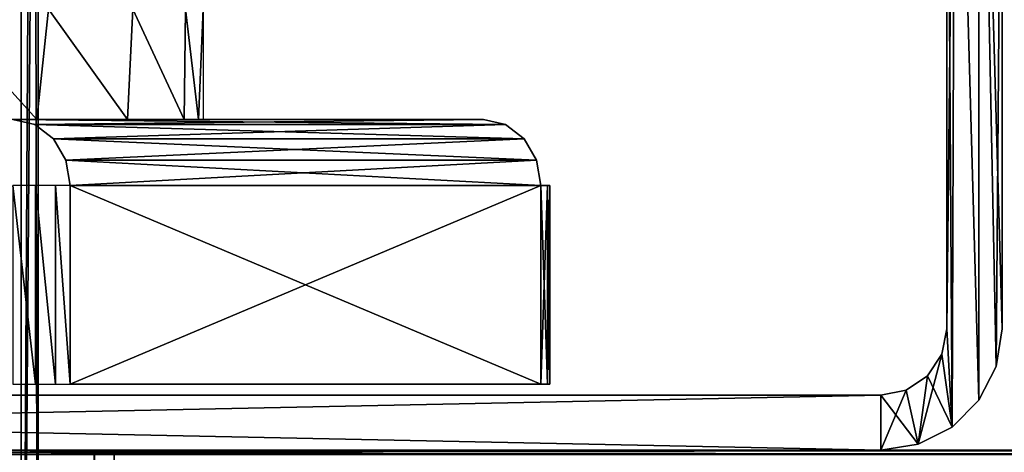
# Model space of a CAD drawing. Header units: millimetres. Extents: x -20 to 20, y 0 to 60.6.
# Tile 11 of 15: x 4.3 to 13.3, y 40 to 43.9. Entities that reach past the tile are written whole.
import ezdxf

# ---------------------------------------------------------------- set-up
doc = ezdxf.new("R2010")
doc.units = ezdxf.units.MM
doc.header["$LTSCALE"] = 81.481481
for name, color, linetype in [('1', 7, 'CONTINUOUS'), ('107', 7, 'CONTINUOUS'), ('108', 7, 'CONTINUOUS'), ('131', 7, 'CONTINUOUS'), ('133', 7, 'CONTINUOUS'), ('134', 7, 'CONTINUOUS'), ('138', 7, 'CONTINUOUS'), ('2', 7, 'CONTINUOUS'), ('26', 7, 'CONTINUOUS'), ('29', 7, 'CONTINUOUS'), ('30', 7, 'CONTINUOUS'), ('31', 7, 'CONTINUOUS'), ('36', 7, 'CONTINUOUS'), ('37', 7, 'CONTINUOUS'), ('47', 7, 'CONTINUOUS'), ('51', 7, 'CONTINUOUS'), ('56', 7, 'CONTINUOUS'), ('57', 7, 'CONTINUOUS'), ('58', 7, 'CONTINUOUS'), ('63', 7, 'CONTINUOUS'), ('64', 7, 'CONTINUOUS'), ('74', 7, 'CONTINUOUS'), ('78', 7, 'CONTINUOUS'), ('86', 7, 'CONTINUOUS'), ('87', 7, 'CONTINUOUS'), ('9', 7, 'CONTINUOUS'), ('90', 7, 'CONTINUOUS')]:
    doc.layers.add(name, color=color, linetype=linetype)

msp = doc.modelspace()

# ---------------------------------------------------------------- linework, layer by layer
at = {"layer": '1', "color": 250, "linetype": 'Continuous', "true_color": 0x1c1c1c}
for points in [[(-19.6913, 39.9619), (-19.5, 40), (19.6913, 39.9619), (-19.6913, 39.9619)], [(-19.5, 40), (19.5, 40), (19.6913, 39.9619), (-19.5, 40)]]:
    msp.add_3dface(points, dxfattribs=at)
at = {"layer": '107', "color": 254, "linetype": 'Continuous', "true_color": 0xcccccc}
for points in [[(3.8968, 53.5, 37.2505), (4.3466, 53.5, 36.1648), (3.8974, 33.5, 37.2494), (3.8968, 53.5, 37.2505)], [(3.8974, 33.5, 37.2494), (4.3466, 53.5, 36.1648), (4.3467, 33.5, 36.1646), (3.8974, 33.5, 37.2494)], [(4.3466, 53.5, 36.1648), (4.5, 53.5, 35), (4.3467, 33.5, 36.1646), (4.3466, 53.5, 36.1648)], [(4.3467, 33.5, 36.1646), (4.5, 53.5, 35), (4.5, 33.5, 35), (4.3467, 33.5, 36.1646)]]:
    msp.add_3dface(points, dxfattribs=at)
at = {"layer": '108', "color": 254, "linetype": 'Continuous', "true_color": 0xcccccc}
for points in [[(4.3463, 53.5, 33.834), (3.8967, 53.5, 32.7493), (3.8968, 33.5, 32.7495), (4.3463, 53.5, 33.834)], [(4.3466, 33.5, 33.8352), (4.3463, 53.5, 33.834), (3.8968, 33.5, 32.7495), (4.3466, 33.5, 33.8352)], [(4.4614, 53.5, 34.4116), (4.3463, 53.5, 33.834), (4.3466, 33.5, 33.8352), (4.4614, 53.5, 34.4116)], [(4.5, 33.5, 35), (4.4614, 53.5, 34.4116), (4.3466, 33.5, 33.8352), (4.5, 33.5, 35)], [(4.5, 33.5, 35), (4.5, 53.5, 35), (4.4614, 53.5, 34.4116), (4.5, 33.5, 35)]]:
    msp.add_3dface(points, dxfattribs=at)
at = {"layer": '131', "color": 254, "linetype": 'Continuous', "true_color": 0xcccccc}
for points in [[(8.7436, 42.9543, 34.8852), (4.2724, 43, 27.6), (8.5448, 43, 35), (8.7436, 42.9543, 34.8852)], [(4.4712, 42.9543, 27.4852), (4.2724, 43, 27.6), (8.7436, 42.9543, 34.8852), (4.4712, 42.9543, 27.4852)], [(4.6398, 42.8243, 27.3879), (4.4712, 42.9543, 27.4852), (8.9122, 42.8243, 34.7879), (4.6398, 42.8243, 27.3879)], [(8.9122, 42.8243, 34.7879), (4.4712, 42.9543, 27.4852), (8.7436, 42.9543, 34.8852), (8.9122, 42.8243, 34.7879)], [(4.7525, 42.6296, 27.3228), (4.6398, 42.8243, 27.3879), (9.0248, 42.6296, 34.7228), (4.7525, 42.6296, 27.3228)], [(9.0248, 42.6296, 34.7228), (4.6398, 42.8243, 27.3879), (8.9122, 42.8243, 34.7879), (9.0248, 42.6296, 34.7228)], [(9.0644, 42.4, 34.7), (4.792, 42.4, 27.3), (4.7525, 42.6296, 27.3228), (9.0644, 42.4, 34.7)], [(9.0644, 42.4, 34.7), (4.7525, 42.6296, 27.3228), (9.0248, 42.6296, 34.7228), (9.0644, 42.4, 34.7)]]:
    msp.add_3dface(points, dxfattribs=at)
at = {"layer": '133', "color": 254, "linetype": 'Continuous', "true_color": 0xcccccc}
for points in [[(4.4712, 42.9543, 42.5148), (8.5448, 43, 35), (4.2724, 43, 42.4), (4.4712, 42.9543, 42.5148)], [(8.7436, 42.9543, 35.1148), (8.5448, 43, 35), (4.4712, 42.9543, 42.5148), (8.7436, 42.9543, 35.1148)], [(4.6398, 42.8243, 42.6121), (8.7436, 42.9543, 35.1148), (4.4712, 42.9543, 42.5148), (4.6398, 42.8243, 42.6121)], [(8.9122, 42.8243, 35.2121), (8.7436, 42.9543, 35.1148), (4.6398, 42.8243, 42.6121), (8.9122, 42.8243, 35.2121)], [(4.7525, 42.6296, 42.6772), (8.9122, 42.8243, 35.2121), (4.6398, 42.8243, 42.6121), (4.7525, 42.6296, 42.6772)], [(9.0248, 42.6296, 35.2772), (8.9122, 42.8243, 35.2121), (4.7525, 42.6296, 42.6772), (9.0248, 42.6296, 35.2772)], [(4.792, 42.4, 42.7), (9.0248, 42.6296, 35.2772), (4.7525, 42.6296, 42.6772), (4.792, 42.4, 42.7)], [(4.792, 42.4, 42.7), (9.0644, 42.4, 35.3), (9.0248, 42.6296, 35.2772), (4.792, 42.4, 42.7)]]:
    msp.add_3dface(points, dxfattribs=at)
at = {"layer": '134', "color": 254, "linetype": 'Continuous', "true_color": 0xcccccc}
for points in [[(9.0644, 42.4, 35.3), (9.0644, 40.6, 35.3), (9.1243, 40.6, 35.1553), (9.0644, 42.4, 35.3)], [(9.0644, 42.4, 35.3), (9.1243, 40.6, 35.1553), (9.1243, 42.4, 35.1553), (9.0644, 42.4, 35.3)], [(9.0644, 40.6, 34.7), (9.0644, 42.4, 34.7), (9.1243, 42.4, 34.8447), (9.0644, 40.6, 34.7)], [(9.0644, 40.6, 34.7), (9.1243, 42.4, 34.8447), (9.1243, 40.6, 34.8447), (9.0644, 40.6, 34.7)], [(9.1243, 40.6, 35.1553), (9.1448, 40.6, 35), (9.1243, 42.4, 35.1553), (9.1243, 40.6, 35.1553)], [(9.1448, 40.6, 35), (9.1448, 42.4, 35), (9.1243, 42.4, 35.1553), (9.1448, 40.6, 35)], [(9.1243, 40.6, 34.8447), (9.1448, 42.4, 35), (9.1448, 40.6, 35), (9.1243, 40.6, 34.8447)], [(9.1243, 42.4, 34.8447), (9.1448, 42.4, 35), (9.1243, 40.6, 34.8447), (9.1243, 42.4, 34.8447)]]:
    msp.add_3dface(points, dxfattribs=at)
at = {"layer": '138', "color": 254, "linetype": 'Continuous', "true_color": 0xcccccc}
for points in [[(4.2724, 42.4, 43), (4.2724, 40.6, 43), (4.4776, 40.6, 42.9638), (4.2724, 42.4, 43)], [(4.4776, 42.4, 42.9638), (4.2724, 42.4, 43), (4.4776, 40.6, 42.9638), (4.4776, 42.4, 42.9638)], [(4.6581, 40.6, 42.8596), (4.4776, 42.4, 42.9638), (4.4776, 40.6, 42.9638), (4.6581, 40.6, 42.8596)], [(4.6581, 42.4, 42.8596), (4.4776, 42.4, 42.9638), (4.6581, 40.6, 42.8596), (4.6581, 42.4, 42.8596)], [(4.792, 40.6, 42.7), (4.6581, 42.4, 42.8596), (4.6581, 40.6, 42.8596), (4.792, 40.6, 42.7)], [(4.792, 40.6, 42.7), (4.792, 42.4, 42.7), (4.6581, 42.4, 42.8596), (4.792, 40.6, 42.7)]]:
    msp.add_3dface(points, dxfattribs=at)
at = {"layer": '2', "color": 250, "linetype": 'Continuous', "true_color": 0x1c1c1c}
for points in [[(-19.5, 40, 1018), (-19.6913, 39.9619, 1018), (19.5, 40, 1018), (-19.5, 40, 1018)], [(19.5, 40, 1018), (-19.6913, 39.9619, 1018), (19.6913, 39.9619, 1018), (19.5, 40, 1018)]]:
    msp.add_3dface(points, dxfattribs=at)
at = {"layer": '26', "color": 250, "linetype": 'Continuous', "true_color": 0x1c1c1c}
for points in [[(4.4947, 40, 37.595), (4.4947, 29.5, 37.595), (3.6699, 29.5, 38.6699), (4.4947, 40, 37.595)], [(3.6699, 40, 38.6699), (4.4947, 40, 37.595), (3.6699, 29.5, 38.6699), (3.6699, 40, 38.6699)], [(5.0132, 40, 36.3433), (5.0132, 29.5, 36.3433), (4.4947, 29.5, 37.595), (5.0132, 40, 36.3433)], [(4.4947, 40, 37.595), (5.0132, 40, 36.3433), (4.4947, 29.5, 37.595), (4.4947, 40, 37.595)], [(5.19, 40, 35), (5.19, 29.5, 35), (5.0132, 29.5, 36.3433), (5.19, 40, 35)], [(5.0132, 40, 36.3433), (5.19, 40, 35), (5.0132, 29.5, 36.3433), (5.0132, 40, 36.3433)]]:
    msp.add_3dface(points, dxfattribs=at)
at = {"layer": '29', "color": 7, "linetype": 'Continuous', "true_color": 0xf5f5f5}
for points in [[(12.8254, 48.0752, 938), (13.0412, 48.4206, 938), (13.0399, 40.4535, 938), (12.8254, 48.0752, 938)], [(13.0399, 40.4535, 938), (13.0412, 48.4206, 938), (13.1962, 40.7601, 938), (13.0399, 40.4535, 938)], [(13.1962, 40.7601, 938), (13.0412, 48.4206, 938), (13.25, 47.6751, 938), (13.1962, 40.7601, 938)], [(12.75, 41.1, 938), (12.8254, 48.0752, 938), (12.7965, 40.2101, 938), (12.75, 41.1, 938)], [(12.75, 47.6751, 938), (12.8254, 48.0752, 938), (12.75, 41.1, 938), (12.75, 47.6751, 938)], [(12.7965, 40.2101, 938), (12.8254, 48.0752, 938), (13.0399, 40.4535, 938), (12.7965, 40.2101, 938)], [(13.25, 41.1, 938), (13.1962, 40.7601, 938), (13.25, 47.6751, 938), (13.25, 41.1, 938)], [(12.7043, 40.8704, 938), (12.75, 41.1, 938), (12.7965, 40.2101, 938), (12.7043, 40.8704, 938)], [(12.4899, 40.0538, 938), (12.7043, 40.8704, 938), (12.7965, 40.2101, 938), (12.4899, 40.0538, 938)], [(12.5743, 40.6757, 938), (12.7043, 40.8704, 938), (12.4899, 40.0538, 938), (12.5743, 40.6757, 938)], [(12.3796, 40.5457, 938), (12.5743, 40.6757, 938), (12.4899, 40.0538, 938), (12.3796, 40.5457, 938)], [(-12.15, 40, 938), (12.15, 40.5, 938), (12.15, 40, 938), (-12.15, 40, 938)], [(-12.15, 40.5, 938), (12.15, 40.5, 938), (-12.15, 40, 938), (-12.15, 40.5, 938)], [(12.15, 40, 938), (12.3796, 40.5457, 938), (12.4899, 40.0538, 938), (12.15, 40, 938)], [(12.15, 40.5, 938), (12.3796, 40.5457, 938), (12.15, 40, 938), (12.15, 40.5, 938)]]:
    msp.add_3dface(points, dxfattribs=at)
at = {"layer": '30', "color": 7, "linetype": 'Continuous', "true_color": 0xf5f5f5}
for points in [[(13.0412, 48.4206, 968), (12.8254, 48.0752, 968), (13.0399, 40.4535, 968), (13.0412, 48.4206, 968)], [(13.1962, 40.7601, 968), (13.0412, 48.4206, 968), (13.0399, 40.4535, 968), (13.1962, 40.7601, 968)], [(13.25, 41.1, 968), (13.0412, 48.4206, 968), (13.1962, 40.7601, 968), (13.25, 41.1, 968)], [(13.25, 47.6751, 968), (13.0412, 48.4206, 968), (13.25, 41.1, 968), (13.25, 47.6751, 968)], [(12.8254, 48.0752, 968), (12.75, 47.6751, 968), (12.7965, 40.2101, 968), (12.8254, 48.0752, 968)], [(13.0399, 40.4535, 968), (12.8254, 48.0752, 968), (12.7965, 40.2101, 968), (13.0399, 40.4535, 968)], [(12.75, 47.6751, 968), (12.75, 41.1, 968), (12.7965, 40.2101, 968), (12.75, 47.6751, 968)], [(12.75, 41.1, 968), (12.7043, 40.8704, 968), (12.7965, 40.2101, 968), (12.75, 41.1, 968)], [(12.7043, 40.8704, 968), (12.5743, 40.6757, 968), (12.7965, 40.2101, 968), (12.7043, 40.8704, 968)], [(12.5743, 40.6757, 968), (12.3796, 40.5457, 968), (12.4899, 40.0538, 968), (12.5743, 40.6757, 968)], [(12.7965, 40.2101, 968), (12.5743, 40.6757, 968), (12.4899, 40.0538, 968), (12.7965, 40.2101, 968)], [(12.15, 40.5, 968), (-12.15, 40.5, 968), (12.15, 40, 968), (12.15, 40.5, 968)], [(12.15, 40, 968), (-12.15, 40.5, 968), (-12.15, 40, 968), (12.15, 40, 968)], [(12.3796, 40.5457, 968), (12.15, 40.5, 968), (12.4899, 40.0538, 968), (12.3796, 40.5457, 968)], [(12.4899, 40.0538, 968), (12.15, 40.5, 968), (12.15, 40, 968), (12.4899, 40.0538, 968)]]:
    msp.add_3dface(points, dxfattribs=at)
at = {"layer": '31', "color": 7, "linetype": 'Continuous', "true_color": 0xf5f5f5}
for points in [[(13.25, 41.1, 938), (13.25, 47.6751, 968), (13.25, 41.1, 968), (13.25, 41.1, 938)], [(13.25, 41.1, 938), (13.25, 47.6751, 938), (13.25, 47.6751, 968), (13.25, 41.1, 938)]]:
    msp.add_3dface(points, dxfattribs=at)
at = {"layer": '36', "color": 7, "linetype": 'Continuous', "true_color": 0xf5f5f5}
for points in [[(12.75, 47.6751, 938), (12.75, 41.1, 938), (12.75, 41.1, 968), (12.75, 47.6751, 938)], [(12.75, 47.6751, 938), (12.75, 41.1, 968), (12.75, 47.6751, 968), (12.75, 47.6751, 938)]]:
    msp.add_3dface(points, dxfattribs=at)
at = {"layer": '37', "color": 7, "linetype": 'Continuous', "true_color": 0xf5f5f5}
for points in [[(-12.15, 40.5, 968), (12.15, 40.5, 968), (0.625, 40.5, 959.8325), (-12.15, 40.5, 968)], [(12.15, 40.5, 938), (-12.15, 40.5, 938), (-0.625, 40.5, 946.1675), (12.15, 40.5, 938)], [(-0.2171, 40.5, 946.019), (12.15, 40.5, 938), (-0.625, 40.5, 946.1675), (-0.2171, 40.5, 946.019)], [(0.2171, 40.5, 946.019), (12.15, 40.5, 938), (-0.2171, 40.5, 946.019), (0.2171, 40.5, 946.019)], [(0.625, 40.5, 946.1675), (12.15, 40.5, 938), (0.2171, 40.5, 946.019), (0.625, 40.5, 946.1675)], [(0.9576, 40.5, 946.4465), (12.15, 40.5, 938), (0.625, 40.5, 946.1675), (0.9576, 40.5, 946.4465)], [(0.625, 40.5, 959.8325), (9.125, 40.5, 954.0825), (0.9576, 40.5, 959.5535), (0.625, 40.5, 959.8325)], [(12.15, 40.5, 968), (9.125, 40.5, 954.0825), (0.625, 40.5, 959.8325), (12.15, 40.5, 968)], [(1.1746, 40.5, 946.8225), (12.15, 40.5, 938), (0.9576, 40.5, 946.4465), (1.1746, 40.5, 946.8225)], [(0.9576, 40.5, 959.5535), (9.125, 40.5, 954.0825), (1.1746, 40.5, 959.1775), (0.9576, 40.5, 959.5535)], [(1.25, 40.5, 947.25), (12.15, 40.5, 938), (1.1746, 40.5, 946.8225), (1.25, 40.5, 947.25)], [(9.125, 40.5, 954.0825), (1.25, 40.5, 958.75), (1.1746, 40.5, 959.1775), (9.125, 40.5, 954.0825)], [(7.875, 40.5, 951.9175), (8.2829, 40.5, 951.769), (1.25, 40.5, 947.25), (7.875, 40.5, 951.9175)], [(8.2829, 40.5, 951.769), (12.15, 40.5, 938), (1.25, 40.5, 947.25), (8.2829, 40.5, 951.769)], [(8.2829, 40.5, 954.231), (7.875, 40.5, 954.0825), (1.25, 40.5, 958.75), (8.2829, 40.5, 954.231)], [(8.7171, 40.5, 954.231), (8.2829, 40.5, 954.231), (1.25, 40.5, 958.75), (8.7171, 40.5, 954.231)], [(9.125, 40.5, 954.0825), (8.7171, 40.5, 954.231), (1.25, 40.5, 958.75), (9.125, 40.5, 954.0825)], [(7.5424, 40.5, 952.1965), (7.875, 40.5, 951.9175), (1.25, 40.5, 947.25), (7.5424, 40.5, 952.1965)], [(7.3254, 40.5, 952.5725), (7.5424, 40.5, 952.1965), (1.25, 40.5, 958.75), (7.3254, 40.5, 952.5725)], [(1.25, 40.5, 958.75), (7.5424, 40.5, 952.1965), (1.25, 40.5, 947.25), (1.25, 40.5, 958.75)], [(7.25, 40.5, 953), (7.3254, 40.5, 952.5725), (1.25, 40.5, 958.75), (7.25, 40.5, 953)], [(7.3254, 40.5, 953.4275), (7.25, 40.5, 953), (1.25, 40.5, 958.75), (7.3254, 40.5, 953.4275)], [(7.5424, 40.5, 953.8035), (7.3254, 40.5, 953.4275), (1.25, 40.5, 958.75), (7.5424, 40.5, 953.8035)], [(7.875, 40.5, 954.0825), (7.5424, 40.5, 953.8035), (1.25, 40.5, 958.75), (7.875, 40.5, 954.0825)], [(8.7171, 40.5, 951.769), (12.15, 40.5, 938), (8.2829, 40.5, 951.769), (8.7171, 40.5, 951.769)], [(9.125, 40.5, 951.9175), (12.15, 40.5, 938), (8.7171, 40.5, 951.769), (9.125, 40.5, 951.9175)], [(9.4576, 40.5, 952.1965), (12.15, 40.5, 938), (9.125, 40.5, 951.9175), (9.4576, 40.5, 952.1965)], [(9.125, 40.5, 954.0825), (12.15, 40.5, 968), (9.4576, 40.5, 953.8035), (9.125, 40.5, 954.0825)], [(9.6746, 40.5, 952.5725), (12.15, 40.5, 938), (9.4576, 40.5, 952.1965), (9.6746, 40.5, 952.5725)], [(9.4576, 40.5, 953.8035), (12.15, 40.5, 968), (9.6746, 40.5, 953.4275), (9.4576, 40.5, 953.8035)], [(9.75, 40.5, 953), (12.15, 40.5, 938), (9.6746, 40.5, 952.5725), (9.75, 40.5, 953)], [(12.15, 40.5, 968), (9.75, 40.5, 953), (9.6746, 40.5, 953.4275), (12.15, 40.5, 968)], [(12.15, 40.5, 968), (12.15, 40.5, 938), (9.75, 40.5, 953), (12.15, 40.5, 968)]]:
    msp.add_3dface(points, dxfattribs=at)
at = {"layer": '47', "color": 7, "linetype": 'Continuous', "true_color": 0xf5f5f5}
for points in [[(13.1962, 40.7601, 938), (13.25, 41.1, 938), (13.1962, 40.7601, 968), (13.1962, 40.7601, 938)], [(13.25, 41.1, 938), (13.25, 41.1, 968), (13.1962, 40.7601, 968), (13.25, 41.1, 938)], [(13.0399, 40.4535, 938), (13.1962, 40.7601, 938), (13.0399, 40.4535, 968), (13.0399, 40.4535, 938)], [(13.1962, 40.7601, 938), (13.1962, 40.7601, 968), (13.0399, 40.4535, 968), (13.1962, 40.7601, 938)], [(12.7965, 40.2101, 938), (13.0399, 40.4535, 938), (12.7965, 40.2101, 968), (12.7965, 40.2101, 938)], [(13.0399, 40.4535, 938), (13.0399, 40.4535, 968), (12.7965, 40.2101, 968), (13.0399, 40.4535, 938)], [(12.7965, 40.2101, 938), (12.7965, 40.2101, 968), (12.4899, 40.0538, 968), (12.7965, 40.2101, 938)], [(12.4899, 40.0538, 938), (12.7965, 40.2101, 938), (12.4899, 40.0538, 968), (12.4899, 40.0538, 938)], [(12.4899, 40.0538, 938), (12.4899, 40.0538, 968), (12.15, 40, 968), (12.4899, 40.0538, 938)], [(12.15, 40, 938), (12.4899, 40.0538, 938), (12.15, 40, 968), (12.15, 40, 938)]]:
    msp.add_3dface(points, dxfattribs=at)
at = {"layer": '51', "color": 7, "linetype": 'Continuous', "true_color": 0xf5f5f5}
for points in [[(12.75, 41.1, 938), (12.7043, 40.8704, 938), (12.75, 41.1, 968), (12.75, 41.1, 938)], [(12.7043, 40.8704, 938), (12.7043, 40.8704, 968), (12.75, 41.1, 968), (12.7043, 40.8704, 938)], [(12.5743, 40.6757, 938), (12.5743, 40.6757, 968), (12.7043, 40.8704, 968), (12.5743, 40.6757, 938)], [(12.7043, 40.8704, 938), (12.5743, 40.6757, 938), (12.7043, 40.8704, 968), (12.7043, 40.8704, 938)], [(12.3796, 40.5457, 938), (12.3796, 40.5457, 968), (12.5743, 40.6757, 968), (12.3796, 40.5457, 938)], [(12.5743, 40.6757, 938), (12.3796, 40.5457, 938), (12.5743, 40.6757, 968), (12.5743, 40.6757, 938)], [(12.3796, 40.5457, 938), (12.15, 40.5, 938), (12.3796, 40.5457, 968), (12.3796, 40.5457, 938)], [(12.15, 40.5, 938), (12.15, 40.5, 968), (12.3796, 40.5457, 968), (12.15, 40.5, 938)]]:
    msp.add_3dface(points, dxfattribs=at)
at = {"layer": '56', "color": 7, "linetype": 'Continuous', "true_color": 0xf5f5f5}
for points in [[(12.8254, 48.0752, 50), (13.0412, 48.4206, 50), (13.0399, 40.4535, 50), (12.8254, 48.0752, 50)], [(13.0399, 40.4535, 50), (13.0412, 48.4206, 50), (13.1962, 40.7601, 50), (13.0399, 40.4535, 50)], [(13.1962, 40.7601, 50), (13.0412, 48.4206, 50), (13.25, 47.6751, 50), (13.1962, 40.7601, 50)], [(12.75, 41.1, 50), (12.8254, 48.0752, 50), (12.7965, 40.2101, 50), (12.75, 41.1, 50)], [(12.75, 47.6751, 50), (12.8254, 48.0752, 50), (12.75, 41.1, 50), (12.75, 47.6751, 50)], [(12.7965, 40.2101, 50), (12.8254, 48.0752, 50), (13.0399, 40.4535, 50), (12.7965, 40.2101, 50)], [(13.25, 41.1, 50), (13.1962, 40.7601, 50), (13.25, 47.6751, 50), (13.25, 41.1, 50)], [(12.7043, 40.8704, 50), (12.75, 41.1, 50), (12.7965, 40.2101, 50), (12.7043, 40.8704, 50)], [(12.4899, 40.0538, 50), (12.7043, 40.8704, 50), (12.7965, 40.2101, 50), (12.4899, 40.0538, 50)], [(12.5743, 40.6757, 50), (12.7043, 40.8704, 50), (12.4899, 40.0538, 50), (12.5743, 40.6757, 50)], [(12.3796, 40.5457, 50), (12.5743, 40.6757, 50), (12.4899, 40.0538, 50), (12.3796, 40.5457, 50)], [(-12.15, 40, 50), (12.15, 40.5, 50), (12.15, 40, 50), (-12.15, 40, 50)], [(-12.15, 40.5, 50), (12.15, 40.5, 50), (-12.15, 40, 50), (-12.15, 40.5, 50)], [(12.15, 40, 50), (12.3796, 40.5457, 50), (12.4899, 40.0538, 50), (12.15, 40, 50)], [(12.15, 40.5, 50), (12.3796, 40.5457, 50), (12.15, 40, 50), (12.15, 40.5, 50)]]:
    msp.add_3dface(points, dxfattribs=at)
at = {"layer": '57', "color": 7, "linetype": 'Continuous', "true_color": 0xf5f5f5}
for points in [[(13.0412, 48.4206, 80), (12.8254, 48.0752, 80), (13.0399, 40.4535, 80), (13.0412, 48.4206, 80)], [(13.1962, 40.7601, 80), (13.0412, 48.4206, 80), (13.0399, 40.4535, 80), (13.1962, 40.7601, 80)], [(13.25, 47.6751, 80), (13.0412, 48.4206, 80), (13.25, 41.1, 80), (13.25, 47.6751, 80)], [(13.25, 41.1, 80), (13.0412, 48.4206, 80), (13.1962, 40.7601, 80), (13.25, 41.1, 80)], [(12.8254, 48.0752, 80), (12.75, 47.6751, 80), (12.7965, 40.2101, 80), (12.8254, 48.0752, 80)], [(13.0399, 40.4535, 80), (12.8254, 48.0752, 80), (12.7965, 40.2101, 80), (13.0399, 40.4535, 80)], [(12.75, 47.6751, 80), (12.75, 41.1, 80), (12.7965, 40.2101, 80), (12.75, 47.6751, 80)], [(12.75, 41.1, 80), (12.7043, 40.8704, 80), (12.7965, 40.2101, 80), (12.75, 41.1, 80)], [(12.7043, 40.8704, 80), (12.5743, 40.6757, 80), (12.7965, 40.2101, 80), (12.7043, 40.8704, 80)], [(12.5743, 40.6757, 80), (12.3796, 40.5457, 80), (12.4899, 40.0538, 80), (12.5743, 40.6757, 80)], [(12.7965, 40.2101, 80), (12.5743, 40.6757, 80), (12.4899, 40.0538, 80), (12.7965, 40.2101, 80)], [(12.15, 40.5, 80), (-12.15, 40.5, 80), (12.15, 40, 80), (12.15, 40.5, 80)], [(12.15, 40, 80), (-12.15, 40.5, 80), (-12.15, 40, 80), (12.15, 40, 80)], [(12.3796, 40.5457, 80), (12.15, 40.5, 80), (12.4899, 40.0538, 80), (12.3796, 40.5457, 80)], [(12.4899, 40.0538, 80), (12.15, 40.5, 80), (12.15, 40, 80), (12.4899, 40.0538, 80)]]:
    msp.add_3dface(points, dxfattribs=at)
at = {"layer": '58', "color": 7, "linetype": 'Continuous', "true_color": 0xf5f5f5}
for points in [[(13.25, 41.1, 50), (13.25, 47.6751, 50), (13.25, 47.6751, 80), (13.25, 41.1, 50)], [(13.25, 41.1, 50), (13.25, 47.6751, 80), (13.25, 41.1, 80), (13.25, 41.1, 50)]]:
    msp.add_3dface(points, dxfattribs=at)
at = {"layer": '63', "color": 7, "linetype": 'Continuous', "true_color": 0xf5f5f5}
for points in [[(12.75, 47.6751, 50), (12.75, 41.1, 80), (12.75, 47.6751, 80), (12.75, 47.6751, 50)], [(12.75, 47.6751, 50), (12.75, 41.1, 50), (12.75, 41.1, 80), (12.75, 47.6751, 50)]]:
    msp.add_3dface(points, dxfattribs=at)
at = {"layer": '64', "color": 7, "linetype": 'Continuous', "true_color": 0xf5f5f5}
for points in [[(-12.15, 40.5, 80), (12.15, 40.5, 80), (0.625, 40.5, 71.8325), (-12.15, 40.5, 80)], [(12.15, 40.5, 50), (-12.15, 40.5, 50), (-0.625, 40.5, 58.1675), (12.15, 40.5, 50)], [(-0.2171, 40.5, 58.019), (12.15, 40.5, 50), (-0.625, 40.5, 58.1675), (-0.2171, 40.5, 58.019)], [(0.2171, 40.5, 58.019), (12.15, 40.5, 50), (-0.2171, 40.5, 58.019), (0.2171, 40.5, 58.019)], [(0.625, 40.5, 58.1675), (12.15, 40.5, 50), (0.2171, 40.5, 58.019), (0.625, 40.5, 58.1675)], [(0.9576, 40.5, 58.4465), (12.15, 40.5, 50), (0.625, 40.5, 58.1675), (0.9576, 40.5, 58.4465)], [(12.15, 40.5, 80), (9.125, 40.5, 66.0825), (0.625, 40.5, 71.8325), (12.15, 40.5, 80)], [(0.625, 40.5, 71.8325), (9.125, 40.5, 66.0825), (0.9576, 40.5, 71.5535), (0.625, 40.5, 71.8325)], [(1.1746, 40.5, 58.8225), (12.15, 40.5, 50), (0.9576, 40.5, 58.4465), (1.1746, 40.5, 58.8225)], [(0.9576, 40.5, 71.5535), (9.125, 40.5, 66.0825), (1.1746, 40.5, 71.1775), (0.9576, 40.5, 71.5535)], [(1.25, 40.5, 59.25), (12.15, 40.5, 50), (1.1746, 40.5, 58.8225), (1.25, 40.5, 59.25)], [(9.125, 40.5, 66.0825), (1.25, 40.5, 70.75), (1.1746, 40.5, 71.1775), (9.125, 40.5, 66.0825)], [(8.2829, 40.5, 63.769), (12.15, 40.5, 50), (1.25, 40.5, 59.25), (8.2829, 40.5, 63.769)], [(1.25, 40.5, 70.75), (7.5424, 40.5, 64.1965), (1.25, 40.5, 59.25), (1.25, 40.5, 70.75)], [(7.3254, 40.5, 64.5725), (7.5424, 40.5, 64.1965), (1.25, 40.5, 70.75), (7.3254, 40.5, 64.5725)], [(7.5424, 40.5, 64.1965), (7.875, 40.5, 63.9175), (1.25, 40.5, 59.25), (7.5424, 40.5, 64.1965)], [(7.875, 40.5, 63.9175), (8.2829, 40.5, 63.769), (1.25, 40.5, 59.25), (7.875, 40.5, 63.9175)], [(9.125, 40.5, 66.0825), (8.7171, 40.5, 66.231), (1.25, 40.5, 70.75), (9.125, 40.5, 66.0825)], [(8.7171, 40.5, 66.231), (8.2829, 40.5, 66.231), (1.25, 40.5, 70.75), (8.7171, 40.5, 66.231)], [(8.2829, 40.5, 66.231), (7.875, 40.5, 66.0825), (1.25, 40.5, 70.75), (8.2829, 40.5, 66.231)], [(7.25, 40.5, 65), (7.3254, 40.5, 64.5725), (1.25, 40.5, 70.75), (7.25, 40.5, 65)], [(7.875, 40.5, 66.0825), (7.5424, 40.5, 65.8035), (1.25, 40.5, 70.75), (7.875, 40.5, 66.0825)], [(7.3254, 40.5, 65.4275), (7.25, 40.5, 65), (1.25, 40.5, 70.75), (7.3254, 40.5, 65.4275)], [(7.5424, 40.5, 65.8035), (7.3254, 40.5, 65.4275), (1.25, 40.5, 70.75), (7.5424, 40.5, 65.8035)], [(8.7171, 40.5, 63.769), (12.15, 40.5, 50), (8.2829, 40.5, 63.769), (8.7171, 40.5, 63.769)], [(9.125, 40.5, 63.9175), (12.15, 40.5, 50), (8.7171, 40.5, 63.769), (9.125, 40.5, 63.9175)], [(9.125, 40.5, 66.0825), (12.15, 40.5, 80), (9.4576, 40.5, 65.8035), (9.125, 40.5, 66.0825)], [(9.4576, 40.5, 64.1965), (12.15, 40.5, 50), (9.125, 40.5, 63.9175), (9.4576, 40.5, 64.1965)], [(9.4576, 40.5, 65.8035), (12.15, 40.5, 80), (9.6746, 40.5, 65.4275), (9.4576, 40.5, 65.8035)], [(9.6746, 40.5, 64.5725), (12.15, 40.5, 50), (9.4576, 40.5, 64.1965), (9.6746, 40.5, 64.5725)], [(9.75, 40.5, 65), (12.15, 40.5, 50), (9.6746, 40.5, 64.5725), (9.75, 40.5, 65)], [(12.15, 40.5, 80), (9.75, 40.5, 65), (9.6746, 40.5, 65.4275), (12.15, 40.5, 80)], [(12.15, 40.5, 80), (12.15, 40.5, 50), (9.75, 40.5, 65), (12.15, 40.5, 80)]]:
    msp.add_3dface(points, dxfattribs=at)
at = {"layer": '74', "color": 7, "linetype": 'Continuous', "true_color": 0xf5f5f5}
for points in [[(13.1962, 40.7601, 50), (13.25, 41.1, 50), (13.1962, 40.7601, 80), (13.1962, 40.7601, 50)], [(13.25, 41.1, 50), (13.25, 41.1, 80), (13.1962, 40.7601, 80), (13.25, 41.1, 50)], [(13.0399, 40.4535, 50), (13.1962, 40.7601, 50), (13.0399, 40.4535, 80), (13.0399, 40.4535, 50)], [(13.1962, 40.7601, 50), (13.1962, 40.7601, 80), (13.0399, 40.4535, 80), (13.1962, 40.7601, 50)], [(12.7965, 40.2101, 50), (13.0399, 40.4535, 50), (12.7965, 40.2101, 80), (12.7965, 40.2101, 50)], [(13.0399, 40.4535, 50), (13.0399, 40.4535, 80), (12.7965, 40.2101, 80), (13.0399, 40.4535, 50)], [(12.4899, 40.0538, 50), (12.7965, 40.2101, 50), (12.4899, 40.0538, 80), (12.4899, 40.0538, 50)], [(12.7965, 40.2101, 50), (12.7965, 40.2101, 80), (12.4899, 40.0538, 80), (12.7965, 40.2101, 50)], [(12.15, 40, 50), (12.4899, 40.0538, 50), (12.15, 40, 80), (12.15, 40, 50)], [(12.4899, 40.0538, 50), (12.4899, 40.0538, 80), (12.15, 40, 80), (12.4899, 40.0538, 50)]]:
    msp.add_3dface(points, dxfattribs=at)
at = {"layer": '78', "color": 7, "linetype": 'Continuous', "true_color": 0xf5f5f5}
for points in [[(12.7043, 40.8704, 50), (12.7043, 40.8704, 80), (12.75, 41.1, 80), (12.7043, 40.8704, 50)], [(12.75, 41.1, 50), (12.7043, 40.8704, 50), (12.75, 41.1, 80), (12.75, 41.1, 50)], [(12.5743, 40.6757, 50), (12.5743, 40.6757, 80), (12.7043, 40.8704, 80), (12.5743, 40.6757, 50)], [(12.7043, 40.8704, 50), (12.5743, 40.6757, 50), (12.7043, 40.8704, 80), (12.7043, 40.8704, 50)], [(12.5743, 40.6757, 50), (12.3796, 40.5457, 50), (12.5743, 40.6757, 80), (12.5743, 40.6757, 50)], [(12.3796, 40.5457, 50), (12.3796, 40.5457, 80), (12.5743, 40.6757, 80), (12.3796, 40.5457, 50)], [(12.3796, 40.5457, 50), (12.15, 40.5, 50), (12.3796, 40.5457, 80), (12.3796, 40.5457, 50)], [(12.15, 40.5, 50), (12.15, 40.5, 80), (12.3796, 40.5457, 80), (12.15, 40.5, 50)]]:
    msp.add_3dface(points, dxfattribs=at)
at = {"layer": '86', "color": 254, "linetype": 'Continuous', "true_color": 0xcccccc}
for points in [[(9.0644, 42.4, 35.3), (4.792, 42.4, 42.7), (9.0644, 40.6, 35.3), (9.0644, 42.4, 35.3)], [(9.0644, 40.6, 35.3), (4.792, 42.4, 42.7), (4.792, 40.6, 42.7), (9.0644, 40.6, 35.3)]]:
    msp.add_3dface(points, dxfattribs=at)
at = {"layer": '87', "color": 254, "linetype": 'Continuous', "true_color": 0xcccccc}
for points in [[(9.0644, 42.4, 34.7), (9.0644, 40.6, 34.7), (4.792, 40.6, 27.3), (9.0644, 42.4, 34.7)], [(4.792, 42.4, 27.3), (9.0644, 42.4, 34.7), (4.792, 40.6, 27.3), (4.792, 42.4, 27.3)]]:
    msp.add_3dface(points, dxfattribs=at)
at = {"layer": '9', "color": 250, "linetype": 'Continuous', "true_color": 0x1c1c1c}
for points in [[(-8.5, 40, 65.95), (-19.5, 40, 1018), (8.5, 40, 65.95), (-8.5, 40, 65.95)], [(9.1717, 40, 953.6718), (-19.5, 40, 1018), (9.3777, 40, 953.3635), (9.1717, 40, 953.6718)], [(8.8636, 40, 953.8777), (-19.5, 40, 1018), (9.1717, 40, 953.6718), (8.8636, 40, 953.8777)], [(8.5, 40, 953.95), (-19.5, 40, 1018), (8.8636, 40, 953.8777), (8.5, 40, 953.95)], [(-8.5, 40, 953.95), (-19.5, 40, 1018), (8.5, 40, 953.95), (-8.5, 40, 953.95)], [(-19.5, 40, 1018), (-9.45, 40, 953), (8.5, 40, 65.95), (-19.5, 40, 1018)], [(-19.5, 40, 1018), (19.5, 40, 1018), (9.3777, 40, 953.3635), (-19.5, 40, 1018)], [(19.5, 40), (-19.5, 40), (-4.4947, 40, 32.405), (19.5, 40)], [(-9.45, 40, 953), (-9.3777, 40, 952.6365), (8.5, 40, 65.95), (-9.45, 40, 953)], [(-9.3777, 40, 952.6365), (-9.1717, 40, 952.3282), (8.5, 40, 65.95), (-9.3777, 40, 952.6365)], [(-9.1717, 40, 952.3282), (-8.8636, 40, 952.1223), (8.5, 40, 65.95), (-9.1717, 40, 952.3282)], [(-8.8636, 40, 952.1223), (-8.5, 40, 952.05), (8.5, 40, 65.95), (-8.8636, 40, 952.1223)], [(4.4947, 40, 37.595), (3.6699, 40, 38.6699), (-8.5, 40, 64.05), (4.4947, 40, 37.595)], [(8.1364, 40, 65.8777), (-8.5, 40, 65.95), (8.5, 40, 65.95), (8.1364, 40, 65.8777)], [(-8.1364, 40, 65.8777), (-8.5, 40, 65.95), (8.1364, 40, 65.8777), (-8.1364, 40, 65.8777)], [(-8.5, 40, 64.05), (-8.1364, 40, 64.1223), (8.5, 40, 64.05), (-8.5, 40, 64.05)], [(9.3777, 40, 65.3635), (-8.5, 40, 952.05), (9.45, 40, 65), (9.3777, 40, 65.3635)], [(9.1717, 40, 65.6718), (-8.5, 40, 952.05), (9.3777, 40, 65.3635), (9.1717, 40, 65.6718)], [(8.8636, 40, 65.8777), (-8.5, 40, 952.05), (9.1717, 40, 65.6718), (8.8636, 40, 65.8777)], [(8.5, 40, 65.95), (-8.5, 40, 952.05), (8.8636, 40, 65.8777), (8.5, 40, 65.95)], [(-8.5, 40, 952.05), (-8.1364, 40, 952.1223), (8.5, 40, 952.05), (-8.5, 40, 952.05)], [(4.4947, 40, 37.595), (-8.5, 40, 64.05), (8.5, 40, 64.05), (4.4947, 40, 37.595)], [(8.1364, 40, 953.8777), (-8.5, 40, 953.95), (8.5, 40, 953.95), (8.1364, 40, 953.8777)], [(-8.1364, 40, 953.8777), (-8.5, 40, 953.95), (8.1364, 40, 953.8777), (-8.1364, 40, 953.8777)], [(19.5, 40), (-8.5, 40, 952.05), (8.5, 40, 952.05), (19.5, 40)], [(-8.5, 40, 952.05), (19.5, 40), (9.45, 40, 65), (-8.5, 40, 952.05)], [(7.8283, 40, 65.6718), (-8.1364, 40, 65.8777), (8.1364, 40, 65.8777), (7.8283, 40, 65.6718)], [(-7.8283, 40, 65.6718), (-8.1364, 40, 65.8777), (7.8283, 40, 65.6718), (-7.8283, 40, 65.6718)], [(8.5, 40, 952.05), (-8.1364, 40, 952.1223), (8.1364, 40, 952.1223), (8.5, 40, 952.05)], [(-8.1364, 40, 952.1223), (-7.8283, 40, 952.3282), (8.1364, 40, 952.1223), (-8.1364, 40, 952.1223)], [(8.5, 40, 64.05), (-8.1364, 40, 64.1223), (8.1364, 40, 64.1223), (8.5, 40, 64.05)], [(-8.1364, 40, 64.1223), (-7.8283, 40, 64.3282), (8.1364, 40, 64.1223), (-8.1364, 40, 64.1223)], [(7.8283, 40, 953.6718), (-8.1364, 40, 953.8777), (8.1364, 40, 953.8777), (7.8283, 40, 953.6718)], [(-7.8283, 40, 953.6718), (-8.1364, 40, 953.8777), (7.8283, 40, 953.6718), (-7.8283, 40, 953.6718)], [(8.1364, 40, 952.1223), (-7.8283, 40, 952.3282), (7.8283, 40, 952.3282), (8.1364, 40, 952.1223)], [(-7.8283, 40, 952.3282), (-7.6223, 40, 952.6365), (7.8283, 40, 952.3282), (-7.8283, 40, 952.3282)], [(-7.6223, 40, 65.3635), (-7.8283, 40, 65.6718), (7.6223, 40, 65.3635), (-7.6223, 40, 65.3635)], [(8.1364, 40, 64.1223), (-7.8283, 40, 64.3282), (7.8283, 40, 64.3282), (8.1364, 40, 64.1223)], [(-7.8283, 40, 64.3282), (-7.6223, 40, 64.6365), (7.8283, 40, 64.3282), (-7.8283, 40, 64.3282)], [(7.6223, 40, 65.3635), (-7.8283, 40, 65.6718), (7.8283, 40, 65.6718), (7.6223, 40, 65.3635)], [(7.6223, 40, 953.3635), (-7.8283, 40, 953.6718), (7.8283, 40, 953.6718), (7.6223, 40, 953.3635)], [(-7.6223, 40, 953.3635), (-7.8283, 40, 953.6718), (7.6223, 40, 953.3635), (-7.6223, 40, 953.3635)], [(7.8283, 40, 952.3282), (-7.6223, 40, 952.6365), (7.6223, 40, 952.6365), (7.8283, 40, 952.3282)], [(7.8283, 40, 64.3282), (-7.6223, 40, 64.6365), (7.6223, 40, 64.6365), (7.8283, 40, 64.3282)], [(-7.6223, 40, 64.6365), (-7.55, 40, 65), (7.6223, 40, 64.6365), (-7.6223, 40, 64.6365)], [(7.55, 40, 65), (-7.6223, 40, 65.3635), (7.6223, 40, 65.3635), (7.55, 40, 65)], [(-7.55, 40, 65), (-7.6223, 40, 65.3635), (7.55, 40, 65), (-7.55, 40, 65)], [(-7.6223, 40, 952.6365), (-7.55, 40, 953), (7.6223, 40, 952.6365), (-7.6223, 40, 952.6365)], [(7.55, 40, 953), (-7.6223, 40, 953.3635), (7.6223, 40, 953.3635), (7.55, 40, 953)], [(-7.55, 40, 953), (-7.6223, 40, 953.3635), (7.55, 40, 953), (-7.55, 40, 953)], [(7.6223, 40, 64.6365), (-7.55, 40, 65), (7.55, 40, 65), (7.6223, 40, 64.6365)], [(7.6223, 40, 952.6365), (-7.55, 40, 953), (7.55, 40, 953), (7.6223, 40, 952.6365)], [(-3.6699, 40, 31.3301), (19.5, 40), (-4.4947, 40, 32.405), (-3.6699, 40, 31.3301)], [(-2.595, 40, 30.5053), (19.5, 40), (-3.6699, 40, 31.3301), (-2.595, 40, 30.5053)], [(-1.3433, 40, 29.9868), (19.5, 40), (-2.595, 40, 30.5053), (-1.3433, 40, 29.9868)], [(0, 40, 29.81), (19.5, 40), (-1.3433, 40, 29.9868), (0, 40, 29.81)], [(1.3433, 40, 29.9868), (19.5, 40), (0, 40, 29.81), (1.3433, 40, 29.9868)], [(2.595, 40, 30.5053), (19.5, 40), (1.3433, 40, 29.9868), (2.595, 40, 30.5053)], [(3.6699, 40, 31.3301), (19.5, 40), (2.595, 40, 30.5053), (3.6699, 40, 31.3301)], [(4.4947, 40, 32.405), (19.5, 40), (3.6699, 40, 31.3301), (4.4947, 40, 32.405)], [(5.0132, 40, 33.6567), (19.5, 40), (4.4947, 40, 32.405), (5.0132, 40, 33.6567)], [(5.0132, 40, 36.3433), (4.4947, 40, 37.595), (8.5, 40, 64.05), (5.0132, 40, 36.3433)], [(5.0132, 40, 36.3433), (19.5, 40), (5.19, 40, 35), (5.0132, 40, 36.3433)], [(19.5, 40), (5.0132, 40, 36.3433), (8.5, 40, 64.05), (19.5, 40)], [(5.19, 40, 35), (19.5, 40), (5.0132, 40, 33.6567), (5.19, 40, 35)], [(19.5, 40), (8.5, 40, 64.05), (8.8636, 40, 64.1223), (19.5, 40)], [(19.5, 40), (8.5, 40, 952.05), (8.8636, 40, 952.1223), (19.5, 40)], [(9.1717, 40, 64.3282), (19.5, 40), (8.8636, 40, 64.1223), (9.1717, 40, 64.3282)], [(9.1717, 40, 952.3282), (19.5, 40), (8.8636, 40, 952.1223), (9.1717, 40, 952.3282)], [(9.3777, 40, 64.6365), (19.5, 40), (9.1717, 40, 64.3282), (9.3777, 40, 64.6365)], [(9.3777, 40, 952.6365), (19.5, 40), (9.1717, 40, 952.3282), (9.3777, 40, 952.6365)], [(9.3777, 40, 953.3635), (19.5, 40, 1018), (9.45, 40, 953), (9.3777, 40, 953.3635)], [(9.45, 40, 65), (19.5, 40), (9.3777, 40, 64.6365), (9.45, 40, 65)], [(9.45, 40, 953), (19.5, 40), (9.3777, 40, 952.6365), (9.45, 40, 953)], [(19.5, 40, 1018), (19.5, 40), (9.45, 40, 953), (19.5, 40, 1018)]]:
    msp.add_3dface(points, dxfattribs=at)
at = {"layer": '90', "color": 91, "linetype": 'Continuous', "true_color": 0x65f073}
for points in [[(4.4894, 43, 31.0194), (3.4069, 43, 30.0611), (3.5818, 44, 30.1864), (4.4894, 43, 31.0194)], [(4.5964, 44, 31.1435), (4.4894, 43, 31.0194), (3.5818, 44, 30.1864), (4.5964, 44, 31.1435)], [(5.312, 43, 32.2102), (4.4894, 43, 31.0194), (4.5964, 44, 31.1435), (5.312, 43, 32.2102)], [(5.3618, 44, 32.3072), (5.312, 43, 32.2102), (4.5964, 44, 31.1435), (5.3618, 44, 32.3072)], [(5.8252, 43, 33.5624), (5.312, 43, 32.2102), (5.3618, 44, 32.3072), (5.8252, 43, 33.5624)], [(5.8382, 44, 33.616), (5.8252, 43, 33.5624), (5.3618, 44, 32.3072), (5.8382, 44, 33.616)], [(5.9561, 43, 34.2756), (5.8252, 43, 33.5624), (5.8382, 44, 33.616), (5.9561, 43, 34.2756)], [(6, 44, 35), (5.9561, 43, 34.2756), (5.8382, 44, 33.616), (6, 44, 35)], [(6, 43, 35), (5.9561, 43, 34.2756), (6, 44, 35), (6, 43, 35)]]:
    msp.add_3dface(points, dxfattribs=at)

doc.saveas('drawing.dxf')
